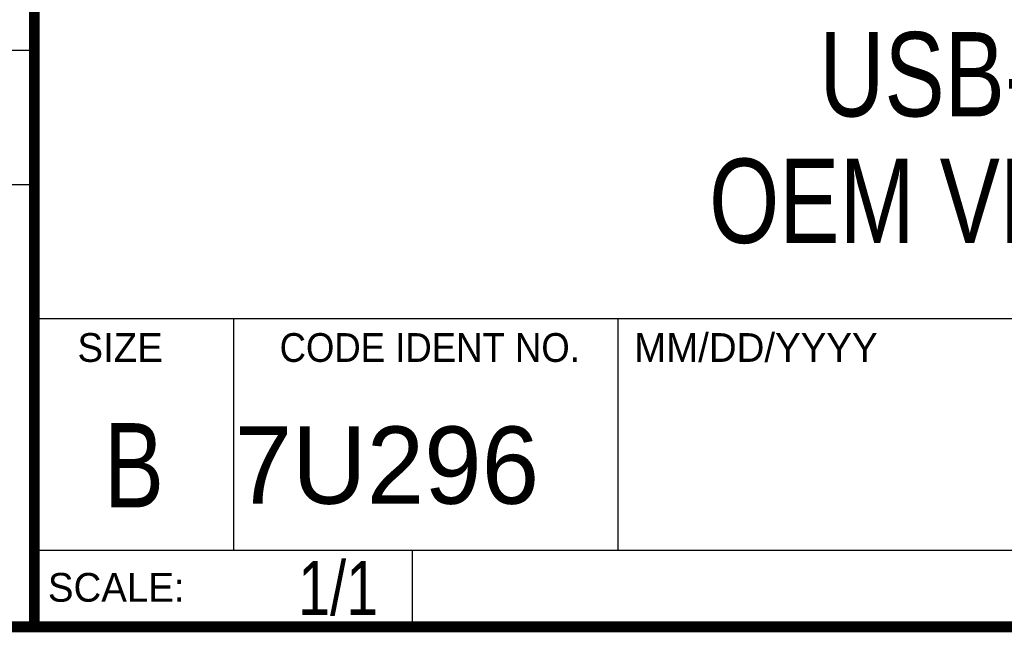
# Model space of a CAD drawing. Header units: inches. Extents: x 0.2 to 16.8, y 0.1 to 10.8.
# Tile 4 of 10: x 13 to 14.9, y 0.2 to 1.4. Entities that reach past the tile are written whole.
import ezdxf

# ---------------------------------------------------------------- set-up
doc = ezdxf.new("R2010")
doc.units = ezdxf.units.IN
doc.header["$LTSCALE"] = 0.935
doc.header["$MEASUREMENT"] = 0
doc.layers.get('0').update_dxf_attribs({"linetype": 'CONTINUOUS'})
doc.layers.add('DETAIL', color=7, linetype='CONTINUOUS')
doc.layers.add('NOTE', color=7, linetype='CONTINUOUS')
doc.styles.get("Standard").update_dxf_attribs({"font": 'txt', "width": 0.8})
doc.styles.add('TEXTSTYLE_2', font='txt')
doc.styles.add('TEXTSTYLE_3', font='txt', dxfattribs={"width": 0.95})

msp = doc.modelspace()

# ---------------------------------------------------------------- linework, layer by layer
at = {"color": 2, "linetype": 'CONTINUOUS'}
for p, q in [((13.0652, 1.9695), (13.0652, 0.2605)), ((11.482, 1.3265), (13.0653, 1.3265)), ((13.0653, 1.0776), (11.482, 1.0776)), ((13.0652, 0.8295), (16.745, 0.8295)), ((13.434, 0.8295), (13.434, 0.4005)), ((14.146, 0.8295), (14.146, 0.4005)), ((13.0652, 0.4005), (16.745, 0.4005)), ((13.765, 0.4005), (13.765, 0.2605)), ((13.0652, 0.2605), (16.745, 0.2605))]:
    msp.add_line(p, q, dxfattribs=at)
at = {"color": 7, "linetype": 'CONTINUOUS', "const_width": 0.02}
for points in [[(13.0653, 1.9707), (13.0653, 0.2586)], [(0.25, 0.2586), (16.75, 0.2586)]]:
    msp.add_lwpolyline(points, dxfattribs=at)

# ---------------------------------------------------------------- texts
at = {"color": 2, "linetype": 'CONTINUOUS', "line_spacing_factor": 0.9}
for s, insert, char_height, width, attachment_point, style in [('SIZE', (13.1451, 0.8027), 0.05325, 0.213016, 1, 'TEXTSTYLE_2'), ('CODE IDENT NO.', (13.7978, 0.8027), 0.053254, 0.708278, 2, 'TEXTSTYLE_3'), ('MM/DD/YYYY', (14.1765, 0.8027), 0.05325, 0.53254, 1, 'TEXTSTYLE_2'), ('SCALE:', (13.0904, 0.3585), 0.05325, 0.319524, 1, 'TEXTSTYLE_2')]:
    msp.add_mtext(s, dxfattribs=dict(at, insert=insert, char_height=char_height, width=width, attachment_point=attachment_point, style=style))
at = {"color": 7, "linetype": 'CONTINUOUS', "insert": (13.2497, 0.6361), "char_height": 0.1562, "width": 0.125, "attachment_point": 2, "line_spacing_factor": 0.9}
msp.add_mtext('B', dxfattribs=at)
at = {"color": 7, "linetype": 'CONTINUOUS', "insert": (13.4363, 0.6298), "char_height": 0.14316, "width": 0.715775, "attachment_point": 1, "line_spacing_factor": 0.9, "style": 'TEXTSTYLE_2'}
msp.add_mtext('7U296', dxfattribs=at)
at = {"layer": 'DETAIL', "color": 7, "linetype": 'CONTINUOUS', "insert": (13.7025, 0.3805), "char_height": 0.1, "width": 0.24, "attachment_point": 3, "line_spacing_factor": 0.9}
msp.add_mtext('1/1', dxfattribs=at)
at = {"layer": 'NOTE', "color": 7, "linetype": 'CONTINUOUS', "insert": (14.9051, 1.3603), "char_height": 0.15625, "width": 1.375, "attachment_point": 2, "line_spacing_factor": 0.9}
msp.add_mtext('USB-6216\\POEM VERSION', dxfattribs=at)

doc.saveas('drawing.dxf')
